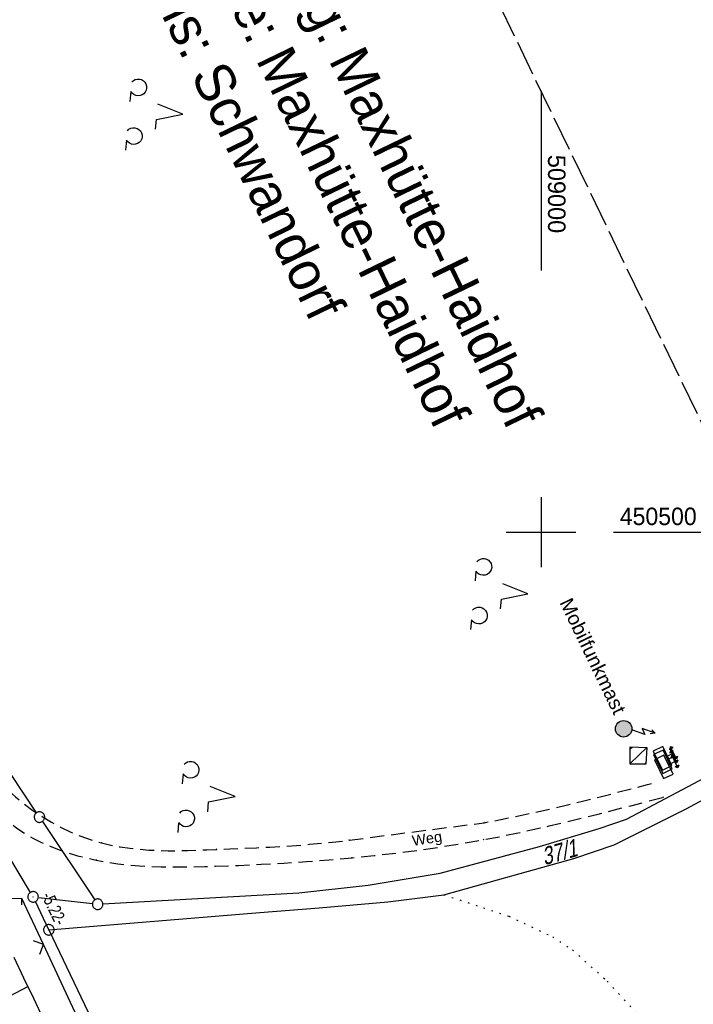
# Model space of a CAD drawing. Extents: x 508513 to 509174, y 450079 to 451036.
# Tile 25 of 51: x 508925 to 509022, y 450432 to 450573. Entities that reach past the tile are written whole.
import ezdxf

# ---------------------------------------------------------------- set-up
doc = ezdxf.new("R2010")
doc.units = 0
doc.header["$LTSCALE"] = 10
doc.header["$MEASUREMENT"] = 0
for name, pattern in [('LT00', [0]), ('LT11', [0.3, 0.2, -0.1]), ('LT14', [0.6, 0.5, -0.1]), ('PUNKTX2_STR', [0.6, 0.1, -0.5])]:
    doc.linetypes.add(name, pattern=pattern)
doc.layers.get('0').update_dxf_attribs({"linetype": 'LT00'})
for name, color, linetype in [('--EK_FBR', 250, 'LT00'), ('--EL_DFK_AB_L', 21, 'LT00'), ('--EL_DFK_AB_P', 7, 'LT00'), ('ABSTAND', 8, 'LT00'), ('DFK_AB_L', 21, 'LT00'), ('DFK_AB_P', 7, 'LT00'), ('DFK_FLUR_NR', 250, 'LT00'), ('DFK_GZPKT', 250, 'LT00'), ('DFK_KATASTER', 250, 'LT00'), ('DFK_NUTZUNG', 250, 'LT00'), ('DFK_NUTZUNGSGRENZE', 70, 'PUNKTX2_STR'), ('FELDWEG_TEXT', 250, 'Continuous'), ('FUNKMAST', 80, 'LT00'), ('GRENZNAME_A', 250, 'Continuous'), ('V122_BOESCH', 250, 'LT00'), ('V122_BOSCHUNG', 250, 'LT00'), ('V122_FELDWEG', 250, 'LT11'), ('V122_GEBAUDE', 250, 'LT00'), ('V122_RASTER', 250, 'LT00'), ('V122_SCHRAFF', 254, 'LT00'), ('V122_STROM', 80, 'LT00'), ('V122_TOR', 10, 'LT00'), ('V122_ZAUN', 40, 'LT00')]:
    doc.layers.add(name, color=color, linetype=linetype)
doc.layers.add('-BLATT_122-RAND', color=7, linetype='LT14', plot=False)
doc.styles.add('Beschrift', font='ARIAL.TTF')
doc.styles.get("Standard").update_dxf_attribs({"font": 'ARIAL.TTF'})
doc.styles.add('UNIR-H', font='unir_h.shx', dxfattribs={"width": 0.8})
doc.styles.add('Versorgungsltg', font='ARIAL.TTF', dxfattribs={"width": 0.8, "height": 2})

# ---------------------------------------------------------------- blocks, each defined once
blk = doc.blocks.new('SYMB7010')
at = {"color": 0, "linetype": 'ByBlock'}
for points in [[(-0.031408, 0.499213), (-0.093728, 0.49134), (-0.15457, 0.475719), (-0.212975, 0.452595), (-0.268021, 0.422333), (-0.31884, 0.385411), (-0.36463, 0.342411), (-0.40467, 0.29401), (-0.438329, 0.240973), (-0.465074, 0.184136), (-0.484486, 0.124395), (-0.496256, 0.062692), (-0.5002, 0)], [(-0.5002, 0), (-0.496256, -0.062692), (-0.484486, -0.124395), (-0.465075, -0.184136), (-0.438329, -0.240973), (-0.404671, -0.29401), (-0.36463, -0.342411), (-0.31884, -0.385411), (-0.268021, -0.422333), (-0.212975, -0.452595), (-0.154571, -0.475719), (-0.093728, -0.49134), (-0.031408, -0.499213), (0.031408, -0.499213)], [(0.5002, 0), (0.496256, 0.062692), (0.484485, 0.124395), (0.465074, 0.184136), (0.438329, 0.240973), (0.40467, 0.29401), (0.36463, 0.342411), (0.31884, 0.385411), (0.268021, 0.422333), (0.212975, 0.452595), (0.15457, 0.475719), (0.093728, 0.49134), (0.031408, 0.499213), (-0.031408, 0.499213)], [(0.031408, -0.499213), (0.093728, -0.491341), (0.15457, -0.475719), (0.212975, -0.452595), (0.268021, -0.422333), (0.31884, -0.385411), (0.36463, -0.342411), (0.404671, -0.294011), (0.438329, -0.240974), (0.465075, -0.184136), (0.484486, -0.124395), (0.496256, -0.062692), (0.500201, 0)]]:
    blk.add_lwpolyline(points, dxfattribs=at)
blk = doc.blocks.new('SYMB7201')
at = {"color": 0, "linetype": 'ByBlock'}
for p, q in [((0, 0.385), (-0.11, 0.015)), ((-0.255, -0.385), (-0.115, -0.385)), ((0.445, -0.385), (0.585, -0.385))]:
    blk.add_line(p, q, dxfattribs=at)
for points in [[(0.25, 0.015), (0.11, 0.015), (0, 0.385)], [(-0.393816, -0.383308), (-0.416239, -0.362945), (-0.432849, -0.337617), (-0.442589, -0.308936), (-0.444836, -0.27873), (-0.439449, -0.248923), (-0.426769, -0.221415), (-0.407606, -0.197958), (-0.38318, -0.180047), (-0.355047, -0.168823), (-0.325, -0.165), (-0.294953, -0.168823), (-0.26682, -0.180047), (-0.242394, -0.197959), (-0.223231, -0.221415), (-0.210551, -0.248923), (-0.205164, -0.27873), (-0.207411, -0.308936), (-0.21715, -0.337617), (-0.233761, -0.362945), (-0.256184, -0.383308)], [(0.306185, -0.383308), (0.283761, -0.362945), (0.267151, -0.337617), (0.257411, -0.308936), (0.255164, -0.27873), (0.260552, -0.248923), (0.273231, -0.221415), (0.292394, -0.197958), (0.31682, -0.180047), (0.344953, -0.168823), (0.375, -0.165), (0.405047, -0.168823), (0.43318, -0.180047), (0.457606, -0.197959), (0.476769, -0.221415), (0.489449, -0.248923), (0.494836, -0.27873), (0.492589, -0.308936), (0.48285, -0.337617), (0.466239, -0.362945), (0.443816, -0.383308)]]:
    blk.add_lwpolyline(points, dxfattribs=at)
blk = doc.blocks.new('SYMB0003')
at = {"color": 0, "linetype": 'ByBlock'}
for p, q in [((-0.015712, 0), (0.010166, 0.012015)), ((0, -0.021257), (-0.015712, 0)), ((0.010166, 0.012015), (0, -0.021257))]:
    blk.add_line(p, q, dxfattribs=at)
for points in [[(-0.031395, 0.499013), (-0.093691, 0.491144), (-0.154509, 0.475528), (-0.21289, 0.452414), (-0.267913, 0.422164), (-0.318712, 0.385257), (-0.364484, 0.342274), (-0.404509, 0.293893), (-0.438154, 0.240877), (-0.464888, 0.184062), (-0.484292, 0.124345), (-0.496058, 0.062667), (-0.5, 0)], [(-0.5, 0), (-0.496058, -0.062667), (-0.484292, -0.124345), (-0.464888, -0.184062), (-0.438154, -0.240877), (-0.404509, -0.293893), (-0.364485, -0.342274), (-0.318712, -0.385257), (-0.267914, -0.422164), (-0.21289, -0.452414), (-0.154509, -0.475529), (-0.093691, -0.491144), (-0.031395, -0.499014), (0.031395, -0.499014)], [(0.5, 0), (0.496057, 0.062667), (0.484292, 0.124345), (0.464888, 0.184062), (0.438153, 0.240877), (0.404509, 0.293893), (0.364484, 0.342274), (0.318712, 0.385257), (0.267913, 0.422164), (0.21289, 0.452414), (0.154509, 0.475528), (0.093691, 0.491144), (0.031395, 0.499013), (-0.031395, 0.499013)], [(0.031395, -0.499014), (0.093691, -0.491144), (0.154509, -0.475529), (0.21289, -0.452414), (0.267914, -0.422164), (0.318712, -0.385257), (0.364485, -0.342274), (0.404509, -0.293893), (0.438154, -0.240877), (0.464889, -0.184062), (0.484292, -0.124345), (0.496058, -0.062667), (0.5, 0)]]:
    blk.add_lwpolyline(points, dxfattribs=at)
blk = doc.blocks.new('SYMB0011')
at = {"color": 0, "linetype": 'ByBlock'}
for p, q in [((0.5, 0), (-0.5, 0)), ((0, 0.5), (0, -0.5))]:
    blk.add_line(p, q, dxfattribs=at)
blk = doc.blocks.new('SYMB0024')
at = {"color": 0, "linetype": 'ByBlock'}
for p, q in [((-0.5, 0.5), (0, 0)), ((0, 0), (0.5, 0.5))]:
    blk.add_line(p, q, dxfattribs=at)
blk = doc.blocks.new('SYMB0702')
at = {"color": 0, "linetype": 'ByBlock'}
for p, q in [((0.1, 0.175), (-0.1, 0.175)), ((0, 0.075), (0, 0.175)), ((0.071716, 0.203284), (0.071716, 0.146716))]:
    blk.add_line(p, q, dxfattribs=at)
for points in [[(-0.071716, 0.203284), (-0.1, 0.175), (-0.071716, 0.146716), (-0.071716, 0.203284)], [(0.071716, 0.203284), (0.1, 0.175), (0.071716, 0.146716)], [(0.15, 0.075), (-0.15, 0.075), (-0.15, -0.075), (0.15, -0.075), (0.15, 0.075)]]:
    blk.add_lwpolyline(points, dxfattribs=at)

msp = doc.modelspace()

# ---------------------------------------------------------------- hatches: boundary and pattern name
at = {"layer": 'FUNKMAST'}
msp.add_hatch(color=256, dxfattribs=at).paths.add_polyline_path([(509010.83, 450471.21, 1), (509012.8, 450472.51, 1)])

# ---------------------------------------------------------------- linework, layer by layer
at = {"layer": '--EK_FBR', "linetype": 'LT11', "flags": 128}
for points in [[(508790.69, 450704.24), (508790.77, 450702.58), (508790.86, 450700.92), (508790.95, 450699.27), (508791.06, 450697.61), (508791.17, 450695.95), (508791.3, 450694.22), (508791.45, 450692.49), (508791.62, 450690.77), (508791.82, 450689.05), (508792.05, 450687.33), (508792.31, 450685.63), (508792.61, 450683.92), (508793, 450682), (508793.43, 450680.08), (508793.91, 450678.18), (508794.42, 450676.28), (508794.98, 450674.39), (508795.56, 450672.51), (508796.17, 450670.64), (508796.8, 450668.77), (508797.44, 450666.91), (508798.1, 450665.05), (508799.06, 450662.41), (508800.04, 450659.78), (508801.04, 450657.16), (508802.06, 450654.54), (508803.11, 450651.95), (508804.19, 450649.36), (508805.3, 450646.78), (508806.44, 450644.22), (508807.09, 450642.8), (508807.75, 450641.38), (508808.41, 450639.96), (508809.08, 450638.55), (508816.72, 450622.45), (508825.09, 450607), (508833.56, 450592.9), (508847.78, 450571.01), (508864.68, 450548.25), (508876.84, 450531.79), (508889.07, 450515.11), (508900.31, 450499.35), (508911.12, 450482.51), (508911.82, 450481.39), (508912.49, 450480.25), (508913.14, 450479.1), (508913.77, 450477.94), (508914.4, 450476.77), (508915.02, 450475.6), (508915.64, 450474.44), (508916.27, 450473.27), (508916.91, 450472.12), (508917.57, 450470.97), (508918.26, 450469.85), (508918.98, 450468.74), (508919.74, 450467.65), (508920.54, 450466.59), (508921.53, 450465.4), (508922.58, 450464.26), (508923.69, 450463.16), (508924.86, 450462.11), (508926.07, 450461.12), (508927.34, 450460.18), (508928.64, 450459.31), (508929.99, 450458.5), (508931.36, 450457.76), (508932.77, 450457.09), (508934.21, 450456.5), (508935.67, 450455.98), (508937.14, 450455.54), (508938.48, 450455.23), (508939.83, 450454.97), (508941.18, 450454.77), (508942.55, 450454.63), (508943.92, 450454.52), (508945.29, 450454.46), (508946.68, 450454.43), (508948.06, 450454.43), (508949.45, 450454.46), (508950.83, 450454.5), (508952.22, 450454.55), (508953.61, 450454.6), (508955.52, 450454.68), (508957.43, 450454.76), (508959.33, 450454.85), (508961.23, 450454.95), (508963.12, 450455.06), (508965.01, 450455.19), (508966.9, 450455.34), (508968.79, 450455.51), (508970.68, 450455.7), (508972.56, 450455.93), (508991.89, 450458.43), (508991.89, 450458.43), (508994.24, 450458.88), (508996.59, 450459.36), (508998.94, 450459.87), (509001.28, 450460.4), (509003.61, 450460.95), (509005.94, 450461.52), (509008.27, 450462.1), (509010.6, 450462.69), (509012.92, 450463.29), (509015.25, 450463.9), (509016.59, 450464.25)], [(508781.31, 450698.17), (508782.03, 450697.68), (508782.74, 450697.18), (508783.43, 450696.67), (508784.1, 450696.14), (508784.73, 450695.58), (508785.32, 450694.99), (508785.96, 450694.23), (508786.54, 450693.41), (508787.05, 450692.54), (508787.49, 450691.63), (508787.89, 450690.68), (508788.24, 450689.7), (508788.55, 450688.7), (508788.82, 450687.67), (508789.07, 450686.62), (508789.3, 450685.55), (508789.52, 450684.48), (508789.72, 450683.41), (508789.93, 450682.34), (508790.14, 450681.27), (508790.54, 450679.44), (508790.97, 450677.64), (508791.44, 450675.86), (508791.93, 450674.11), (508792.46, 450672.39), (508793.01, 450670.68), (508793.59, 450668.98), (508794.19, 450667.3), (508794.82, 450665.62), (508795.46, 450663.95), (508796.21, 450662.07), (508796.97, 450660.2), (508797.76, 450658.32), (508798.55, 450656.44), (508799.35, 450654.57), (508800.15, 450652.69), (508800.94, 450650.81), (508801.74, 450648.92), (508802.52, 450647.03), (508803.29, 450645.14), (508804.03, 450643.24), (508804.48, 450642.08), (508804.92, 450640.93), (508805.36, 450639.78), (508805.8, 450638.63), (508806.26, 450637.48), (508806.97, 450635.79), (508807.72, 450634.11), (508808.49, 450632.44), (508809.28, 450630.78), (508810.1, 450629.13), (508810.93, 450627.49), (508811.77, 450625.85), (508812.62, 450624.22), (508813.47, 450622.58), (508814.33, 450620.95), (508815.22, 450619.22), (508816.12, 450617.49), (508817.01, 450615.77), (508817.91, 450614.04), (508818.81, 450612.32), (508819.72, 450610.6), (508820.64, 450608.89), (508821.58, 450607.19), (508822.53, 450605.49), (508823.68, 450603.51), (508824.85, 450601.55), (508826.04, 450599.59), (508827.25, 450597.65), (508828.48, 450595.71), (508829.72, 450593.78), (508830.96, 450591.86), (508833.87, 450587.44), (508836.82, 450583.04), (508839.8, 450578.67), (508842.81, 450574.32), (508845.85, 450570), (508847.69, 450567.42), (508849.54, 450564.85), (508851.39, 450562.28), (508853.25, 450559.72), (508855.1, 450557.16), (508856.96, 450554.6), (508858.82, 450552.04), (508860.68, 450549.47), (508862.52, 450546.9), (508864.25, 450544.49), (508865.97, 450542.07), (508867.69, 450539.65), (508869.41, 450537.23), (508871.12, 450534.81), (508872.84, 450532.39), (508874.57, 450529.98), (508876.54, 450527.23), (508878.52, 450524.49), (508880.51, 450521.75), (508882.5, 450519.01), (508884.49, 450516.28), (508886.49, 450513.55), (508888.16, 450511.26), (508889.83, 450508.96), (508891.49, 450506.67), (508893.14, 450504.36), (508894.79, 450502.05), (508896.42, 450499.73), (508898.03, 450497.4), (508899.56, 450495.15), (508901.07, 450492.9), (508902.55, 450490.63), (508904.01, 450488.34), (508905.44, 450486.03), (508906.85, 450483.71), (508908.22, 450481.37), (508909.03, 450479.96), (508909.83, 450478.55), (508910.62, 450477.14), (508911.42, 450475.72), (508912.21, 450474.31), (508913.02, 450472.9), (508913.84, 450471.5), (508914.68, 450470.1), (508915.54, 450468.72), (508916.42, 450467.36), (508917.33, 450466.01), (508918.27, 450464.68), (508919, 450463.71), (508919.75, 450462.76), (508920.52, 450461.83), (508921.33, 450460.93), (508922.16, 450460.07), (508923.04, 450459.24), (508923.95, 450458.47), (508925.04, 450457.66), (508926.17, 450456.92), (508927.34, 450456.24), (508928.56, 450455.62), (508929.81, 450455.06), (508931.09, 450454.56), (508932.39, 450454.11), (508933.71, 450453.71), (508935.05, 450453.37), (508936.39, 450453.08), (508937.93, 450452.79), (508939.47, 450452.57), (508941.02, 450452.39), (508942.57, 450452.26), (508944.13, 450452.17), (508945.68, 450452.12), (508947.23, 450452.1), (508948.79, 450452.1), (508950.35, 450452.12), (508951.9, 450452.16), (508953.46, 450452.21), (508956.72, 450452.33), (508959.97, 450452.48), (508963.23, 450452.66), (508966.48, 450452.88), (508969.72, 450453.13), (508972.97, 450453.41), (508976.12, 450453.73), (508979.27, 450454.09), (508982.41, 450454.5), (508985.55, 450454.95), (508988.67, 450455.45), (508991.79, 450456), (508994.15, 450456.45), (508996.5, 450456.93), (508998.84, 450457.44), (509001.18, 450457.97), (509003.52, 450458.52), (509005.85, 450459.09), (509008.18, 450459.67), (509010.5, 450460.26), (509012.83, 450460.86), (509015.15, 450461.47), (509017.47, 450462.08)]]:
    msp.add_lwpolyline(points, dxfattribs=at)
at = {"layer": '--EL_DFK_AB_L'}
for p, q in [((508926.98, 450448.46), (508903.83, 450487.2)), ((508929.61, 450443.11), (508927.68, 450447.14)), ((508929.61, 450443.11), (508958.42, 450382.84))]:
    msp.add_line(p, q, dxfattribs=at)
at = {"layer": '-BLATT_122-RAND'}
msp.add_lwpolyline([(508512.7, 450911.31), (508915.59, 450078.66), (509173.94, 450203.66), (508771.04, 451036.31), (508512.7, 450911.31)], dxfattribs=at)
at = {"layer": 'DFK_AB_L'}
for p, q in [((508926.98, 450448.46), (508903.83, 450487.2)), ((508929.61, 450443.11), (508927.68, 450447.14)), ((508929.61, 450443.11), (508958.42, 450382.84))]:
    msp.add_line(p, q, dxfattribs=at)
at = {"layer": 'DFK_KATASTER'}
for p, q in [((508927.85, 450459.85), (508907.92, 450489.8)), ((509020.76, 450460.41), (509043.68, 450472.86)), ((509012.21, 450458.94), (509026, 450466.24)), ((509010.47, 450455.28), (509020.76, 450460.41)), ((508928.69, 450458.61), (508936.17, 450447.39)), ((509008.34, 450457.6), (509012.21, 450458.94)), ((508999.8, 450455.02), (509008.34, 450457.6)), ((508985.57, 450451.2), (508999.8, 450455.02)), ((509004.68, 450453.3), (509010.47, 450455.28)), ((508986.1, 450448.13), (509004.68, 450453.3)), ((508975.26, 450449.5), (508985.57, 450451.2)), ((508965.36, 450448.38), (508975.26, 450449.5)), ((508928.11, 450447.73), (508935.85, 450446.85)), ((508937.34, 450446.81), (508965.36, 450448.38)), ((508978.1, 450447.11), (508986.1, 450448.13)), ((508959.79, 450445.6), (508968.29, 450446.24)), ((508968.29, 450446.24), (508978.1, 450447.11)), ((508929.61, 450443.11), (508959.79, 450445.6))]:
    msp.add_line(p, q, dxfattribs=at)
at = {"layer": 'DFK_NUTZUNGSGRENZE', "ltscale": 0.2}
for p, q in [((508986.1, 450448.13), (508995.4, 450445.06)), ((508995.4, 450445.06), (509001.68, 450442.1)), ((509001.68, 450442.1), (509004.5, 450440.24)), ((509004.5, 450440.24), (509009.48, 450435.76)), ((509009.48, 450435.76), (509020.04, 450424.21))]:
    msp.add_line(p, q, dxfattribs=at)
at = {"layer": 'FUNKMAST', "flags": 128}
msp.add_lwpolyline([(509016.33, 450471.22), (509014.45, 450471.91), (509014.86, 450471.03), (509012.99, 450471.72)], dxfattribs=at)
at = {"layer": 'FUNKMAST'}
msp.add_lwpolyline([(509015.85, 450471.7), (509016.33, 450471.22), (509015.63, 450471.15)], dxfattribs=at)
msp.add_circle((509011.82, 450471.86), 1.18, dxfattribs=at)
at = {"layer": 'V122_BOESCH'}
msp.add_lwpolyline([(508924.59, 450439.18), (508926, 450436.25), (508927.4, 450433.31), (508928.78, 450430.37)], dxfattribs=at)
at = {"layer": 'V122_BOSCHUNG'}
msp.add_line((508911.12, 450426.8), (508926.59, 450435.01), dxfattribs=at)
at = {"layer": 'V122_FELDWEG', "linetype": 'LT11', "flags": 128}
for points in [[(508790.69, 450704.24), (508790.77, 450702.58), (508790.86, 450700.92), (508790.95, 450699.27), (508791.06, 450697.61), (508791.17, 450695.95), (508791.3, 450694.22), (508791.45, 450692.49), (508791.62, 450690.77), (508791.82, 450689.05), (508792.05, 450687.33), (508792.31, 450685.63), (508792.61, 450683.92), (508793, 450682), (508793.43, 450680.08), (508793.91, 450678.18), (508794.42, 450676.28), (508794.98, 450674.39), (508795.56, 450672.51), (508796.17, 450670.64), (508796.8, 450668.77), (508797.44, 450666.91), (508798.1, 450665.05), (508799.06, 450662.41), (508800.04, 450659.78), (508801.04, 450657.16), (508802.06, 450654.54), (508803.11, 450651.95), (508804.19, 450649.36), (508805.3, 450646.78), (508806.44, 450644.22), (508807.09, 450642.8), (508807.75, 450641.38), (508808.41, 450639.96), (508809.08, 450638.55), (508816.72, 450622.45), (508825.09, 450607), (508833.56, 450592.9), (508847.78, 450571.01), (508864.68, 450548.25), (508876.84, 450531.79), (508889.07, 450515.11), (508900.31, 450499.35), (508911.12, 450482.51), (508911.82, 450481.39), (508912.49, 450480.25), (508913.14, 450479.1), (508913.77, 450477.94), (508914.4, 450476.77), (508915.02, 450475.6), (508915.64, 450474.44), (508916.27, 450473.27), (508916.91, 450472.12), (508917.57, 450470.97), (508918.26, 450469.85), (508918.98, 450468.74), (508919.74, 450467.65), (508920.54, 450466.59), (508921.53, 450465.4), (508922.58, 450464.26), (508923.69, 450463.16), (508924.86, 450462.11), (508926.07, 450461.12), (508927.34, 450460.18), (508928.64, 450459.31), (508929.99, 450458.5), (508931.36, 450457.76), (508932.77, 450457.09), (508934.21, 450456.5), (508935.67, 450455.98), (508937.14, 450455.54), (508938.48, 450455.23), (508939.83, 450454.97), (508941.18, 450454.77), (508942.55, 450454.63), (508943.92, 450454.52), (508945.29, 450454.46), (508946.68, 450454.43), (508948.06, 450454.43), (508949.45, 450454.46), (508950.83, 450454.5), (508952.22, 450454.55), (508953.61, 450454.6), (508955.52, 450454.68), (508957.43, 450454.76), (508959.33, 450454.85), (508961.23, 450454.95), (508963.12, 450455.06), (508965.01, 450455.19), (508966.9, 450455.34), (508968.79, 450455.51), (508970.68, 450455.7), (508972.56, 450455.93), (508991.89, 450458.43), (508991.89, 450458.43), (508994.24, 450458.88), (508996.59, 450459.36), (508998.94, 450459.87), (509001.28, 450460.4), (509003.61, 450460.95), (509005.94, 450461.52), (509008.27, 450462.1), (509010.6, 450462.69), (509012.92, 450463.29), (509015.25, 450463.9), (509016.59, 450464.25)], [(508781.31, 450698.17), (508782.03, 450697.68), (508782.74, 450697.18), (508783.43, 450696.67), (508784.1, 450696.14), (508784.73, 450695.58), (508785.32, 450694.99), (508785.96, 450694.23), (508786.54, 450693.41), (508787.05, 450692.54), (508787.49, 450691.63), (508787.89, 450690.68), (508788.24, 450689.7), (508788.55, 450688.7), (508788.82, 450687.67), (508789.07, 450686.62), (508789.3, 450685.55), (508789.52, 450684.48), (508789.72, 450683.41), (508789.93, 450682.34), (508790.14, 450681.27), (508790.54, 450679.44), (508790.97, 450677.64), (508791.44, 450675.86), (508791.93, 450674.11), (508792.46, 450672.39), (508793.01, 450670.68), (508793.59, 450668.98), (508794.19, 450667.3), (508794.82, 450665.62), (508795.46, 450663.95), (508796.21, 450662.07), (508796.97, 450660.2), (508797.76, 450658.32), (508798.55, 450656.44), (508799.35, 450654.57), (508800.15, 450652.69), (508800.94, 450650.81), (508801.74, 450648.92), (508802.52, 450647.03), (508803.29, 450645.14), (508804.03, 450643.24), (508804.48, 450642.08), (508804.92, 450640.93), (508805.36, 450639.78), (508805.8, 450638.63), (508806.26, 450637.48), (508806.97, 450635.79), (508807.72, 450634.11), (508808.49, 450632.44), (508809.28, 450630.78), (508810.1, 450629.13), (508810.93, 450627.49), (508811.77, 450625.85), (508812.62, 450624.22), (508813.47, 450622.58), (508814.33, 450620.95), (508815.22, 450619.22), (508816.12, 450617.49), (508817.01, 450615.77), (508817.91, 450614.04), (508818.81, 450612.32), (508819.72, 450610.6), (508820.64, 450608.89), (508821.58, 450607.19), (508822.53, 450605.49), (508823.68, 450603.51), (508824.85, 450601.55), (508826.04, 450599.59), (508827.25, 450597.65), (508828.48, 450595.71), (508829.72, 450593.78), (508830.96, 450591.86), (508833.87, 450587.44), (508836.82, 450583.04), (508839.8, 450578.67), (508842.81, 450574.32), (508845.85, 450570), (508847.69, 450567.42), (508849.54, 450564.85), (508851.39, 450562.28), (508853.25, 450559.72), (508855.1, 450557.16), (508856.96, 450554.6), (508858.82, 450552.04), (508860.68, 450549.47), (508862.52, 450546.9), (508864.25, 450544.49), (508865.97, 450542.07), (508867.69, 450539.65), (508869.41, 450537.23), (508871.12, 450534.81), (508872.84, 450532.39), (508874.57, 450529.98), (508876.54, 450527.23), (508878.52, 450524.49), (508880.51, 450521.75), (508882.5, 450519.01), (508884.49, 450516.28), (508886.49, 450513.55), (508888.16, 450511.26), (508889.83, 450508.96), (508891.49, 450506.67), (508893.14, 450504.36), (508894.79, 450502.05), (508896.42, 450499.73), (508898.03, 450497.4), (508899.56, 450495.15), (508901.07, 450492.9), (508902.55, 450490.63), (508904.01, 450488.34), (508905.44, 450486.03), (508906.85, 450483.71), (508908.22, 450481.37), (508909.03, 450479.96), (508909.83, 450478.55), (508910.62, 450477.14), (508911.42, 450475.72), (508912.21, 450474.31), (508913.02, 450472.9), (508913.84, 450471.5), (508914.68, 450470.1), (508915.54, 450468.72), (508916.42, 450467.36), (508917.33, 450466.01), (508918.27, 450464.68), (508919, 450463.71), (508919.75, 450462.76), (508920.52, 450461.83), (508921.33, 450460.93), (508922.16, 450460.07), (508923.04, 450459.24), (508923.95, 450458.47), (508925.04, 450457.66), (508926.17, 450456.92), (508927.34, 450456.24), (508928.56, 450455.62), (508929.81, 450455.06), (508931.09, 450454.56), (508932.39, 450454.11), (508933.71, 450453.71), (508935.05, 450453.37), (508936.39, 450453.08), (508937.93, 450452.79), (508939.47, 450452.57), (508941.02, 450452.39), (508942.57, 450452.26), (508944.13, 450452.17), (508945.68, 450452.12), (508947.23, 450452.1), (508948.79, 450452.1), (508950.35, 450452.12), (508951.9, 450452.16), (508953.46, 450452.21), (508956.72, 450452.33), (508959.97, 450452.48), (508963.23, 450452.66), (508966.48, 450452.88), (508969.72, 450453.13), (508972.97, 450453.41), (508976.12, 450453.73), (508979.27, 450454.09), (508982.41, 450454.5), (508985.55, 450454.95), (508988.67, 450455.45), (508991.79, 450456), (508994.15, 450456.45), (508996.5, 450456.93), (508998.84, 450457.44), (509001.18, 450457.97), (509003.52, 450458.52), (509005.85, 450459.09), (509008.18, 450459.67), (509010.5, 450460.26), (509012.83, 450460.86), (509015.15, 450461.47), (509017.47, 450462.08)]]:
    msp.add_lwpolyline(points, dxfattribs=at)
at = {"layer": 'V122_GEBAUDE'}
msp.add_lwpolyline([(509012.77, 450469.26), (509015.14, 450469.2), (509015.01, 450466.79), (509012.74, 450466.81), (509012.77, 450469.26)], dxfattribs=at)
at = {"layer": 'V122_RASTER'}
for p, q in [((509000, 450563.13), (509000, 450537.4)), ((509000, 450505), (509000, 450495)), ((508995, 450500), (509005, 450500)), ((509010.35, 450500), (509030.55, 450500))]:
    msp.add_line(p, q, dxfattribs=at)
at = {"layer": 'V122_SCHRAFF'}
for p, q in [((509015.14, 450469.19), (509012.74, 450466.91)), ((509012.77, 450469.01), (509013.03, 450469.25)), ((509014.79, 450466.79), (509015.03, 450467.02))]:
    msp.add_line(p, q, dxfattribs=at)
at = {"layer": 'V122_TOR'}
msp.add_line((508925.71, 450447.58), (508925.71, 450446.68), dxfattribs=at)
at = {"layer": 'V122_ZAUN'}
msp.add_line((508935.16, 450427.43), (508928.83, 450441.03), dxfattribs=at)
msp.add_lwpolyline([(508928.83, 450441.03), (508925.77, 450447.58), (508921.64, 450447.56), (508920.09, 450450.85)], dxfattribs=at)

# ---------------------------------------------------------------- block references
at = {"layer": '--EL_DFK_AB_P', "xscale": 1.500000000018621, "yscale": 1.5, "zscale": 1.5, "rotation": 264.7377099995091}
for p in [(508927.36, 450447.82), (508929.61, 450443.11)]:
    msp.add_blockref('SYMB0003', p, dxfattribs=at)
at = {"layer": 'DFK_AB_P', "xscale": 1.500000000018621, "yscale": 1.5, "zscale": 1.5, "rotation": 264.7377099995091}
for p in [(508927.36, 450447.82), (508929.61, 450443.11)]:
    msp.add_blockref('SYMB0003', p, dxfattribs=at)
at = {"layer": 'DFK_GZPKT', "xscale": 1.500000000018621, "yscale": 1.5, "zscale": 1.5, "rotation": 264.7377099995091}
for p in [(508928.27, 450459.23), (508936.59, 450446.77)]:
    msp.add_blockref('SYMB7010', p, dxfattribs=at)
at = {"layer": 'DFK_NUTZUNG', "xscale": 10.00000000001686, "yscale": 10, "zscale": 10, "rotation": 264.7377100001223}
for p in [(508944.94, 450560.12), (508994.29, 450491.53), (508952.42, 450462.51)]:
    msp.add_blockref('SYMB7201', p, dxfattribs=at)
at = {"layer": 'V122_FELDWEG', "xscale": 0.1, "yscale": 0.1, "zscale": 0.1, "rotation": 295.821}
for p in [(509017.47, 450462.08), (508991.89, 450458.43), (508972.56, 450455.93), (508991.79, 450456), (508937.14, 450455.54), (508953.61, 450454.6), (508936.39, 450453.08), (508972.97, 450453.41), (508953.46, 450452.21)]:
    msp.add_blockref('SYMB0011', p, dxfattribs=at)
at = {"layer": 'V122_STROM', "xscale": 10, "yscale": 10, "zscale": 10, "rotation": 295.821}
for p in [(509017.39, 450467.64), (509017.43, 450467.15), (509017.56, 450466.42)]:
    msp.add_blockref('SYMB0702', p, dxfattribs=at)
at = {"layer": 'V122_ZAUN', "xscale": 2.1, "yscale": 2.1, "zscale": 2.1, "rotation": 114.97118}
msp.add_blockref('SYMB0024', (508928.83, 450441.03), dxfattribs=at)

# ---------------------------------------------------------------- texts
at = {"layer": 'ABSTAND', "width": 0.75}
msp.add_text('-5.22-', height=1.8, rotation=-64.4677, dxfattribs=at).set_placement((508928.51, 450448))
at = {"layer": 'DFK_FLUR_NR', "oblique": 13.754, "width": 0.75}
msp.add_text('37/1', height=2.5, rotation=15.6195, dxfattribs=at).set_placement((509000.47, 450452.33))
at = {"layer": 'FELDWEG_TEXT', "insert": (508981.76, 450454.65), "char_height": 1.5, "attachment_point": 7, "rotation": 8.9111, "style": 'Beschrift'}
msp.add_mtext('Weg', dxfattribs=at)
at = {"layer": 'FUNKMAST', "insert": (509007.41, 450482.26), "char_height": 2, "attachment_point": 5, "rotation": 295.821, "style": 'Versorgungsltg'}
msp.add_mtext('{\\W1;Mobilfunkmast}', dxfattribs=at)
at = {"layer": 'GRENZNAME_A', "insert": (508955.76, 450608.94), "char_height": 5.6, "attachment_point": 1, "rotation": 295.821, "style": 'UNIR-H'}
msp.add_mtext('{\\W1;Gemarkung: Maxhütte-Haidhof\\PGemeinde: Maxhütte-Haidhof\\PLandkreis: Schwandorf}', dxfattribs=at)
at = {"layer": 'V122_RASTER'}
for s, rotation, width, p in [(' 509000', -89.9996, 0.962, (509001, 450554.9)), (' 450500', 0.0004, 0.944, (509010.35, 450501))]:
    msp.add_text(s, height=2.5, rotation=rotation, dxfattribs=dict(at, width=width)).set_placement(p)

doc.saveas('drawing.dxf')
